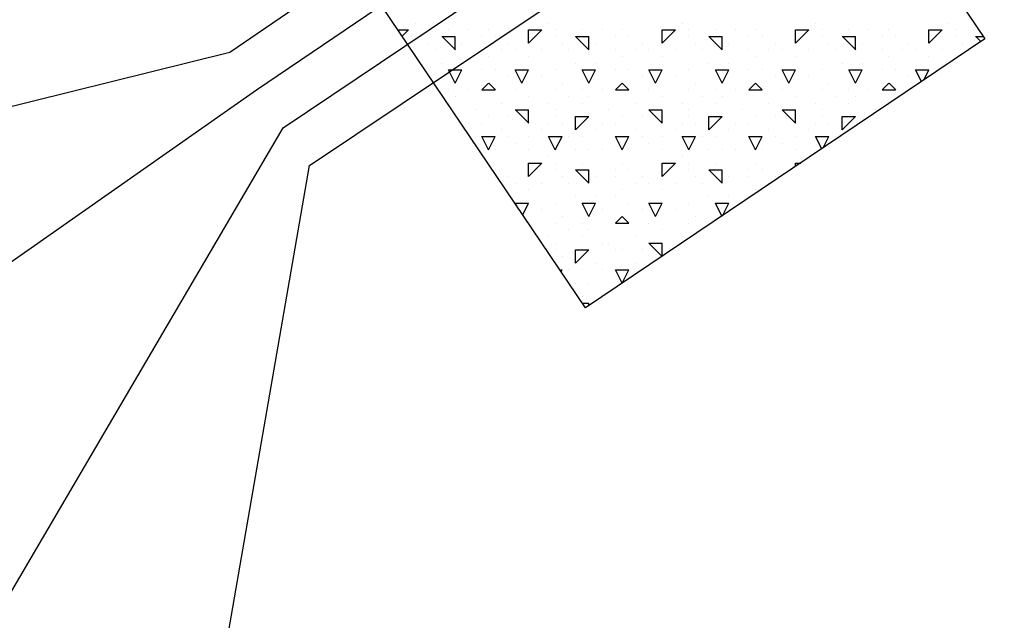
# Model space of a CAD drawing. Extents: x 9 to 437, y 6 to 307.
# Tile 5 of 13: x 157 to 167, y 116 to 122. Entities that reach past the tile are written whole.
import ezdxf

# ---------------------------------------------------------------- set-up
doc = ezdxf.new("R2010")
doc.units = 0
doc.layers.add('SEEWASSERNUTZUNG', color=7, linetype='Continuous')

msp = doc.modelspace()

# ---------------------------------------------------------------- linework, layer by layer
at = {"layer": 'SEEWASSERNUTZUNG', "color": 7, "linetype": 'Continuous'}
for p, q in [((161.2265, 121.8565), (161.2265, 121.8565)), ((162.4965, 121.8565), (162.4965, 121.8565)), ((163.7665, 121.8565), (163.7665, 121.8565)), ((165.0365, 121.8565), (165.0365, 121.8565)), ((166.3065, 121.8565), (166.3065, 121.8565)), ((161.0605, 121.793), (161.163, 121.793)), ((161.1019, 121.7317), (161.163, 121.7928)), ((161.29, 121.793), (161.29, 121.793)), ((161.544, 121.793), (161.544, 121.793)), ((161.544, 121.793), (161.544, 121.793)), ((161.7345, 121.793), (161.7345, 121.793)), ((161.925, 121.793), (161.925, 121.793)), ((162.306, 121.793), (162.433, 121.793)), ((162.306, 121.666), (162.306, 121.793)), ((162.306, 121.6658), (162.433, 121.7928)), ((162.56, 121.793), (162.56, 121.793)), ((162.814, 121.793), (162.814, 121.793)), ((162.814, 121.793), (162.814, 121.793)), ((163.0045, 121.793), (163.0045, 121.793)), ((163.195, 121.793), (163.195, 121.793)), ((163.576, 121.793), (163.703, 121.793)), ((163.576, 121.666), (163.576, 121.793)), ((163.576, 121.6658), (163.703, 121.7928)), ((163.83, 121.793), (163.83, 121.793)), ((164.084, 121.793), (164.084, 121.793)), ((164.084, 121.793), (164.084, 121.793)), ((164.2745, 121.793), (164.2745, 121.793)), ((164.465, 121.793), (164.465, 121.793)), ((164.846, 121.793), (164.973, 121.793)), ((164.846, 121.666), (164.846, 121.793)), ((164.846, 121.6658), (164.973, 121.7928)), ((165.1, 121.793), (165.1, 121.793)), ((165.354, 121.793), (165.354, 121.793)), ((165.354, 121.793), (165.354, 121.793)), ((165.5445, 121.793), (165.5445, 121.793)), ((165.735, 121.793), (165.735, 121.793)), ((166.116, 121.793), (166.243, 121.793)), ((166.116, 121.666), (166.116, 121.793)), ((166.116, 121.6658), (166.243, 121.7928)), ((166.37, 121.793), (166.37, 121.793)), ((161.29, 121.7295), (161.29, 121.7295)), ((161.3535, 121.666), (161.3535, 121.666)), ((161.4805, 121.7295), (161.6075, 121.7295)), ((161.6088, 121.6025), (161.4818, 121.7295)), ((161.6075, 121.6025), (161.6075, 121.7295)), ((161.671, 121.666), (161.671, 121.666)), ((161.8615, 121.7295), (161.8615, 121.7295)), ((161.9885, 121.7295), (161.9885, 121.7295)), ((162.1155, 121.666), (162.1155, 121.666)), ((162.56, 121.7295), (162.56, 121.7295)), ((162.6235, 121.666), (162.6235, 121.666)), ((162.7505, 121.7295), (162.8775, 121.7295)), ((162.8788, 121.6025), (162.7518, 121.7295)), ((162.8775, 121.6025), (162.8775, 121.7295)), ((162.941, 121.666), (162.941, 121.666)), ((163.1315, 121.7295), (163.1315, 121.7295)), ((163.2585, 121.7295), (163.2585, 121.7295)), ((163.3855, 121.666), (163.3855, 121.666)), ((163.83, 121.7295), (163.83, 121.7295)), ((163.8935, 121.666), (163.8935, 121.666)), ((164.0205, 121.7295), (164.1475, 121.7295)), ((164.1488, 121.6025), (164.0218, 121.7295)), ((164.1475, 121.6025), (164.1475, 121.7295)), ((164.211, 121.666), (164.211, 121.666)), ((164.4015, 121.7295), (164.4015, 121.7295)), ((164.5285, 121.7295), (164.5285, 121.7295)), ((164.6555, 121.666), (164.6555, 121.666)), ((165.1, 121.7295), (165.1, 121.7295)), ((165.1635, 121.666), (165.1635, 121.666)), ((165.2905, 121.7295), (165.4175, 121.7295)), ((165.4188, 121.6025), (165.2918, 121.7295)), ((165.4175, 121.6025), (165.4175, 121.7295)), ((165.481, 121.666), (165.481, 121.666)), ((165.6715, 121.7295), (165.6715, 121.7295)), ((165.7985, 121.7295), (165.7985, 121.7295)), ((165.9255, 121.666), (165.9255, 121.666)), ((166.37, 121.7295), (166.37, 121.7295)), ((166.4335, 121.666), (166.4335, 121.666)), ((166.5605, 121.7295), (166.6322, 121.7295)), ((166.6111, 121.6802), (166.5618, 121.7295)), ((161.417, 121.6025), (161.417, 121.6025)), ((161.8615, 121.6025), (161.8615, 121.6025)), ((162.052, 121.6025), (162.052, 121.6025)), ((162.179, 121.6025), (162.179, 121.6025)), ((162.433, 121.6025), (162.433, 121.6025)), ((162.687, 121.6025), (162.687, 121.6025)), ((163.1315, 121.6025), (163.1315, 121.6025)), ((163.322, 121.6025), (163.322, 121.6025)), ((163.449, 121.6025), (163.449, 121.6025)), ((163.703, 121.6025), (163.703, 121.6025)), ((163.957, 121.6025), (163.957, 121.6025)), ((164.4015, 121.6025), (164.4015, 121.6025)), ((164.592, 121.6025), (164.592, 121.6025)), ((164.719, 121.6025), (164.719, 121.6025)), ((164.973, 121.6025), (164.973, 121.6025)), ((165.227, 121.6025), (165.227, 121.6025)), ((165.6715, 121.6025), (165.6715, 121.6025)), ((165.862, 121.6025), (165.862, 121.6025)), ((165.989, 121.6025), (165.989, 121.6025)), ((166.243, 121.6025), (166.243, 121.6025)), ((161.4805, 121.4755), (161.4805, 121.4755)), ((161.671, 121.4755), (161.671, 121.4755)), ((161.925, 121.539), (161.925, 121.539)), ((162.306, 121.539), (162.306, 121.539)), ((162.7505, 121.4755), (162.7505, 121.4755)), ((162.941, 121.4755), (162.941, 121.4755)), ((163.195, 121.539), (163.195, 121.539)), ((163.576, 121.539), (163.576, 121.539)), ((164.0205, 121.4755), (164.0205, 121.4755)), ((164.211, 121.4755), (164.211, 121.4755)), ((164.465, 121.539), (164.465, 121.539)), ((164.846, 121.539), (164.846, 121.539)), ((165.2905, 121.4755), (165.2905, 121.4755)), ((165.481, 121.4755), (165.481, 121.4755)), ((165.735, 121.539), (165.735, 121.539)), ((166.116, 121.539), (166.116, 121.539)), ((161.6075, 121.285), (161.544, 121.412)), ((161.544, 121.412), (161.671, 121.412)), ((161.6075, 121.285), (161.671, 121.412)), ((161.8615, 121.412), (161.8615, 121.412)), ((161.9885, 121.412), (161.9885, 121.412)), ((162.2425, 121.285), (162.179, 121.412)), ((162.179, 121.412), (162.306, 121.412)), ((162.2425, 121.285), (162.306, 121.412)), ((162.56, 121.412), (162.56, 121.412)), ((162.8775, 121.285), (162.814, 121.412)), ((162.814, 121.412), (162.941, 121.412)), ((162.8775, 121.285), (162.941, 121.412)), ((163.1315, 121.412), (163.1315, 121.412)), ((163.2585, 121.412), (163.2585, 121.412)), ((163.5125, 121.285), (163.449, 121.412)), ((163.449, 121.412), (163.576, 121.412)), ((163.5125, 121.285), (163.576, 121.412)), ((163.83, 121.412), (163.83, 121.412)), ((164.1475, 121.285), (164.084, 121.412)), ((164.084, 121.412), (164.211, 121.412)), ((164.1475, 121.285), (164.211, 121.412)), ((164.4015, 121.412), (164.4015, 121.412)), ((164.5285, 121.412), (164.5285, 121.412)), ((164.7825, 121.285), (164.719, 121.412)), ((164.719, 121.412), (164.846, 121.412)), ((164.7825, 121.285), (164.846, 121.412)), ((165.1, 121.412), (165.1, 121.412)), ((165.4175, 121.285), (165.354, 121.412)), ((165.354, 121.412), (165.481, 121.412)), ((165.4175, 121.285), (165.481, 121.412)), ((165.6715, 121.412), (165.6715, 121.412)), ((165.7985, 121.412), (165.7985, 121.412)), ((166.0456, 121.2988), (165.989, 121.412)), ((165.989, 121.412), (166.116, 121.412)), ((166.0664, 121.3127), (166.116, 121.412)), ((161.8615, 121.2213), (161.925, 121.2848)), ((161.9898, 121.2215), (161.9263, 121.285)), ((162.1155, 121.3485), (162.1155, 121.3485)), ((162.433, 121.3485), (162.433, 121.3485)), ((162.6235, 121.285), (162.6235, 121.285)), ((163.1315, 121.2213), (163.195, 121.2848)), ((163.2598, 121.2215), (163.1963, 121.285)), ((163.3855, 121.3485), (163.3855, 121.3485)), ((163.703, 121.3485), (163.703, 121.3485)), ((163.8935, 121.285), (163.8935, 121.285)), ((164.4015, 121.2213), (164.465, 121.2848)), ((164.5298, 121.2215), (164.4663, 121.285)), ((164.6555, 121.3485), (164.6555, 121.3485)), ((164.973, 121.3485), (164.973, 121.3485)), ((165.1635, 121.285), (165.1635, 121.285)), ((165.6715, 121.2213), (165.735, 121.2848)), ((165.7998, 121.2215), (165.7363, 121.285)), ((165.9255, 121.3485), (165.9255, 121.3485)), ((161.544, 121.2215), (161.544, 121.2215)), ((161.7345, 121.2215), (161.7345, 121.2215)), ((161.8615, 121.2215), (161.9885, 121.2215)), ((162.179, 121.2215), (162.179, 121.2215)), ((162.56, 121.2215), (162.56, 121.2215)), ((162.814, 121.2215), (162.814, 121.2215)), ((163.0045, 121.2215), (163.0045, 121.2215)), ((163.1315, 121.2215), (163.2585, 121.2215)), ((163.449, 121.2215), (163.449, 121.2215)), ((163.83, 121.2215), (163.83, 121.2215)), ((164.084, 121.2215), (164.084, 121.2215)), ((164.2745, 121.2215), (164.2745, 121.2215)), ((164.4015, 121.2215), (164.5285, 121.2215)), ((164.719, 121.2215), (164.719, 121.2215)), ((165.1, 121.2215), (165.1, 121.2215)), ((165.354, 121.2215), (165.354, 121.2215)), ((165.5445, 121.2215), (165.5445, 121.2215)), ((165.6715, 121.2215), (165.7985, 121.2215)), ((161.544, 121.0945), (161.544, 121.0945)), ((161.6075, 121.158), (161.6075, 121.158)), ((162.052, 121.0945), (162.052, 121.0945)), ((162.306, 121.158), (162.306, 121.158)), ((162.4965, 121.0945), (162.4965, 121.0945)), ((162.687, 121.158), (162.687, 121.158)), ((162.814, 121.0945), (162.814, 121.0945)), ((162.8775, 121.158), (162.8775, 121.158)), ((163.322, 121.0945), (163.322, 121.0945)), ((163.576, 121.158), (163.576, 121.158)), ((163.7665, 121.0945), (163.7665, 121.0945)), ((163.957, 121.158), (163.957, 121.158)), ((164.084, 121.0945), (164.084, 121.0945)), ((164.1475, 121.158), (164.1475, 121.158)), ((164.592, 121.0945), (164.592, 121.0945)), ((164.846, 121.158), (164.846, 121.158)), ((165.0365, 121.0945), (165.0365, 121.0945)), ((165.227, 121.158), (165.227, 121.158)), ((165.354, 121.0945), (165.354, 121.0945)), ((165.4175, 121.158), (165.4175, 121.158)), ((161.798, 121.031), (161.798, 121.031)), ((162.179, 121.031), (162.306, 121.031)), ((162.3073, 120.904), (162.1803, 121.031)), ((162.306, 120.904), (162.306, 121.031)), ((162.56, 121.031), (162.56, 121.031)), ((163.068, 121.031), (163.068, 121.031)), ((163.449, 121.031), (163.576, 121.031)), ((163.5773, 120.904), (163.4503, 121.031)), ((163.576, 120.904), (163.576, 121.031)), ((163.83, 121.031), (163.83, 121.031)), ((164.338, 121.031), (164.338, 121.031)), ((164.719, 121.031), (164.846, 121.031)), ((164.8473, 120.904), (164.7203, 121.031)), ((164.846, 120.904), (164.846, 121.031)), ((165.1, 121.031), (165.1, 121.031)), ((165.608, 121.031), (165.608, 121.031)), ((161.7345, 120.904), (161.7345, 120.904)), ((161.8615, 120.904), (161.8615, 120.904)), ((161.925, 120.9675), (161.925, 120.9675)), ((162.1155, 120.9675), (162.1155, 120.9675)), ((162.4965, 120.904), (162.4965, 120.904)), ((162.56, 120.9675), (162.56, 120.9675)), ((162.6235, 120.904), (162.6235, 120.904)), ((162.7505, 120.9675), (162.8775, 120.9675)), ((162.7505, 120.8405), (162.7505, 120.9675)), ((162.7505, 120.8403), (162.8775, 120.9673)), ((163.0045, 120.904), (163.0045, 120.904)), ((163.1315, 120.904), (163.1315, 120.904)), ((163.195, 120.9675), (163.195, 120.9675)), ((163.3855, 120.9675), (163.3855, 120.9675)), ((163.7665, 120.904), (163.7665, 120.904)), ((163.83, 120.9675), (163.83, 120.9675)), ((163.8935, 120.904), (163.8935, 120.904)), ((164.0205, 120.9675), (164.1475, 120.9675)), ((164.0205, 120.8405), (164.0205, 120.9675)), ((164.0205, 120.8403), (164.1475, 120.9673)), ((164.2745, 120.904), (164.2745, 120.904)), ((164.4015, 120.904), (164.4015, 120.904)), ((164.465, 120.9675), (164.465, 120.9675)), ((164.6555, 120.9675), (164.6555, 120.9675)), ((165.0365, 120.904), (165.0365, 120.904)), ((165.1, 120.9675), (165.1, 120.9675)), ((165.1635, 120.904), (165.1635, 120.904)), ((165.2905, 120.9675), (165.4175, 120.9675)), ((165.2905, 120.8405), (165.2905, 120.9675)), ((165.2905, 120.8403), (165.4175, 120.9673)), ((162.052, 120.8405), (162.052, 120.8405)), ((162.433, 120.8405), (162.433, 120.8405)), ((162.941, 120.8405), (162.941, 120.8405)), ((163.322, 120.8405), (163.322, 120.8405)), ((163.703, 120.8405), (163.703, 120.8405)), ((164.211, 120.8405), (164.211, 120.8405)), ((164.592, 120.8405), (164.592, 120.8405)), ((164.973, 120.8405), (164.973, 120.8405)), ((161.925, 120.65), (161.8615, 120.777)), ((161.8615, 120.777), (161.9885, 120.777)), ((161.925, 120.65), (161.9885, 120.777)), ((162.1155, 120.777), (162.1155, 120.777)), ((162.179, 120.7135), (162.179, 120.7135)), ((162.306, 120.777), (162.306, 120.777)), ((162.56, 120.65), (162.4965, 120.777)), ((162.4965, 120.777), (162.56, 120.777)), ((162.56, 120.65), (162.6235, 120.777)), ((162.56, 120.777), (162.6235, 120.777)), ((162.687, 120.777), (162.687, 120.777)), ((162.814, 120.777), (162.814, 120.777)), ((163.195, 120.65), (163.1315, 120.777)), ((163.1315, 120.777), (163.2585, 120.777)), ((163.195, 120.65), (163.2585, 120.777)), ((163.3855, 120.777), (163.3855, 120.777)), ((163.449, 120.7135), (163.449, 120.7135)), ((163.576, 120.777), (163.576, 120.777)), ((163.83, 120.65), (163.7665, 120.777)), ((163.7665, 120.777), (163.83, 120.777)), ((163.83, 120.65), (163.8935, 120.777)), ((163.83, 120.777), (163.8935, 120.777)), ((163.957, 120.777), (163.957, 120.777)), ((164.084, 120.777), (164.084, 120.777)), ((164.465, 120.65), (164.4015, 120.777)), ((164.4015, 120.777), (164.5285, 120.777)), ((164.465, 120.65), (164.5285, 120.777)), ((164.6555, 120.777), (164.6555, 120.777)), ((164.719, 120.7135), (164.719, 120.7135)), ((164.846, 120.777), (164.846, 120.777)), ((165.0959, 120.6582), (165.0365, 120.777)), ((165.0365, 120.777), (165.1, 120.777)), ((165.1, 120.777), (165.1635, 120.777)), ((165.1082, 120.6665), (165.1635, 120.777)), ((165.227, 120.777), (165.227, 120.777)), ((161.9885, 120.65), (161.9885, 120.65)), ((162.306, 120.65), (162.306, 120.65)), ((162.7505, 120.65), (162.7505, 120.65)), ((162.8775, 120.65), (162.8775, 120.65)), ((163.0045, 120.65), (163.0045, 120.65)), ((163.2585, 120.65), (163.2585, 120.65)), ((163.576, 120.65), (163.576, 120.65)), ((164.0205, 120.65), (164.0205, 120.65)), ((164.1475, 120.65), (164.1475, 120.65)), ((164.2745, 120.65), (164.2745, 120.65)), ((164.5285, 120.65), (164.5285, 120.65)), ((164.846, 120.65), (164.846, 120.65)), ((161.925, 120.523), (161.925, 120.523)), ((162.306, 120.523), (162.433, 120.523)), ((162.306, 120.396), (162.306, 120.523)), ((162.306, 120.3958), (162.433, 120.5228)), ((162.4965, 120.5865), (162.4965, 120.5865)), ((162.56, 120.523), (162.56, 120.523)), ((162.814, 120.523), (162.814, 120.523)), ((162.814, 120.523), (162.814, 120.523)), ((163.195, 120.523), (163.195, 120.523)), ((163.576, 120.523), (163.703, 120.523)), ((163.576, 120.396), (163.576, 120.523)), ((163.576, 120.3958), (163.703, 120.5228)), ((163.7665, 120.5865), (163.7665, 120.5865)), ((163.83, 120.523), (163.83, 120.523)), ((164.084, 120.523), (164.084, 120.523)), ((164.084, 120.523), (164.084, 120.523)), ((164.465, 120.523), (164.465, 120.523)), ((164.846, 120.523), (164.8955, 120.523)), ((164.846, 120.4896), (164.846, 120.523)), ((161.9885, 120.4595), (161.9885, 120.4595)), ((162.56, 120.4595), (162.56, 120.4595)), ((162.7505, 120.4595), (162.8775, 120.4595)), ((162.8788, 120.3325), (162.7518, 120.4595)), ((162.8775, 120.3325), (162.8775, 120.4595)), ((163.1315, 120.4595), (163.1315, 120.4595)), ((163.2585, 120.4595), (163.2585, 120.4595)), ((163.83, 120.4595), (163.83, 120.4595)), ((164.0205, 120.4595), (164.1475, 120.4595)), ((164.1488, 120.3325), (164.0218, 120.4595)), ((164.1475, 120.3325), (164.1475, 120.4595)), ((164.4015, 120.4595), (164.4015, 120.4595)), ((164.5285, 120.4595), (164.5285, 120.4595)), ((162.052, 120.3325), (162.052, 120.3325)), ((162.1155, 120.396), (162.1155, 120.396)), ((162.179, 120.3325), (162.179, 120.3325)), ((162.433, 120.3325), (162.433, 120.3325)), ((162.6235, 120.396), (162.6235, 120.396)), ((162.687, 120.3325), (162.687, 120.3325)), ((162.941, 120.396), (162.941, 120.396)), ((163.1315, 120.396), (163.1315, 120.396)), ((163.322, 120.3325), (163.322, 120.3325)), ((163.3855, 120.396), (163.3855, 120.396)), ((163.449, 120.3325), (163.449, 120.3325)), ((163.703, 120.3325), (163.703, 120.3325)), ((163.8935, 120.396), (163.8935, 120.396)), ((163.957, 120.3325), (163.957, 120.3325)), ((164.211, 120.396), (164.211, 120.396)), ((164.4015, 120.396), (164.4015, 120.396)), ((164.592, 120.3325), (164.592, 120.3325)), ((164.6555, 120.396), (164.6555, 120.396)), ((162.306, 120.269), (162.306, 120.269)), ((163.195, 120.269), (163.195, 120.269)), ((163.576, 120.269), (163.576, 120.269)), ((164.465, 120.269), (164.465, 120.269)), ((162.193, 120.114), (162.179, 120.142)), ((162.179, 120.142), (162.306, 120.142)), ((162.2499, 120.0297), (162.306, 120.142)), ((162.56, 120.142), (162.56, 120.142)), ((162.7505, 120.2055), (162.7505, 120.2055)), ((162.8775, 120.015), (162.814, 120.142)), ((162.814, 120.142), (162.941, 120.142)), ((162.8775, 120.015), (162.941, 120.142)), ((162.941, 120.2055), (162.941, 120.2055)), ((163.1315, 120.2055), (163.1315, 120.2055)), ((163.2585, 120.142), (163.2585, 120.142)), ((163.5125, 120.015), (163.449, 120.142)), ((163.449, 120.142), (163.576, 120.142)), ((163.5125, 120.015), (163.576, 120.142)), ((163.83, 120.142), (163.83, 120.142)), ((164.0205, 120.2055), (164.0205, 120.2055)), ((164.1462, 120.0176), (164.084, 120.142)), ((164.084, 120.142), (164.211, 120.142)), ((164.1501, 120.0202), (164.211, 120.142)), ((164.211, 120.2055), (164.211, 120.2055)), ((164.4015, 120.2055), (164.4015, 120.2055)), ((162.433, 120.0785), (162.433, 120.0785)), ((163.0045, 120.0785), (163.0045, 120.0785)), ((163.3855, 120.0785), (163.3855, 120.0785)), ((163.703, 120.0785), (163.703, 120.0785)), ((162.56, 119.9515), (162.56, 119.9515)), ((162.6235, 120.015), (162.6235, 120.015)), ((162.814, 119.9515), (162.814, 119.9515)), ((163.1315, 119.9513), (163.195, 120.0148)), ((163.1315, 119.9515), (163.2585, 119.9515)), ((163.2598, 119.9515), (163.1963, 120.015)), ((163.449, 119.9515), (163.449, 119.9515)), ((163.83, 119.9515), (163.83, 119.9515)), ((163.8935, 120.015), (163.8935, 120.015)), ((162.687, 119.888), (162.687, 119.888)), ((162.8775, 119.888), (162.8775, 119.888)), ((163.576, 119.888), (163.576, 119.888)), ((162.4965, 119.8245), (162.4965, 119.8245)), ((162.814, 119.8245), (162.814, 119.8245)), ((163.322, 119.8245), (163.322, 119.8245)), ((163.7665, 119.8245), (163.7665, 119.8245)), ((162.56, 119.761), (162.56, 119.761)), ((162.56, 119.6975), (162.56, 119.6975)), ((162.7505, 119.6975), (162.8775, 119.6975)), ((162.7505, 119.5705), (162.7505, 119.6975)), ((162.7505, 119.5703), (162.8775, 119.6973)), ((163.0045, 119.761), (163.0045, 119.761)), ((163.068, 119.761), (163.068, 119.761)), ((163.1315, 119.6975), (163.1315, 119.6975)), ((163.195, 119.6975), (163.195, 119.6975)), ((163.3855, 119.6975), (163.3855, 119.6975)), ((163.449, 119.761), (163.576, 119.761)), ((163.5773, 119.634), (163.4503, 119.761)), ((163.576, 119.634), (163.576, 119.761)), ((162.6235, 119.634), (162.6235, 119.634)), ((162.6024, 119.507), (162.6235, 119.507)), ((162.6145, 119.4891), (162.6235, 119.507)), ((162.687, 119.507), (162.687, 119.507)), ((162.814, 119.507), (162.814, 119.507)), ((162.941, 119.5705), (162.941, 119.5705)), ((163.0045, 119.507), (163.0045, 119.507)), ((163.195, 119.38), (163.1315, 119.507)), ((163.1315, 119.507), (163.2585, 119.507)), ((163.195, 119.38), (163.2585, 119.507)), ((163.322, 119.5705), (163.322, 119.5705)), ((163.3855, 119.507), (163.3855, 119.507)), ((162.7505, 119.38), (162.7505, 119.38)), ((162.8775, 119.38), (162.8775, 119.38)), ((162.814, 119.253), (162.814, 119.253)), ((162.814, 119.253), (162.814, 119.253)), ((162.8166, 119.1895), (162.8775, 119.1895)), ((162.8775, 119.1618), (162.8775, 119.1895))]:
    msp.add_line(p, q, dxfattribs=at)
at = {"layer": 'SEEWASSERNUTZUNG', "color": 94, "linetype": 'ByBlock'}
for points in [[(150.014, 119.2346), (159.4628, 121.5796), (188.4393, 141.3652), (191.1499, 142.7907), (218.6704, 163.0287), (225.1536, 164.4919), (225.1291, 164.4363)], [(152.8134, 116.3801), (159.7155, 121.2194), (188.7339, 140.8747), (191.3704, 142.3599), (218.7952, 162.5527), (225.1372, 163.981)], [(155.6783, 113.5328), (159.9682, 120.8592), (188.9959, 140.3588), (191.6252, 141.9531), (218.93, 162.1048), (225.309, 163.5169)], [(158.5202, 110.6909), (160.221, 120.499), (189.25, 139.94), (191.9096, 141.4909), (219.0638, 161.6726), (225.6151, 163.112)]]:
    msp.add_lwpolyline(points, dxfattribs=at)
at = {"layer": 'SEEWASSERNUTZUNG', "color": 7, "linetype": 'ByBlock'}
msp.add_lwpolyline([(162.7632, 127.4655), (166.6485, 121.7054), (162.8485, 119.1422), (158.9632, 124.9023)], close=True, dxfattribs=at)

doc.saveas('drawing.dxf')
